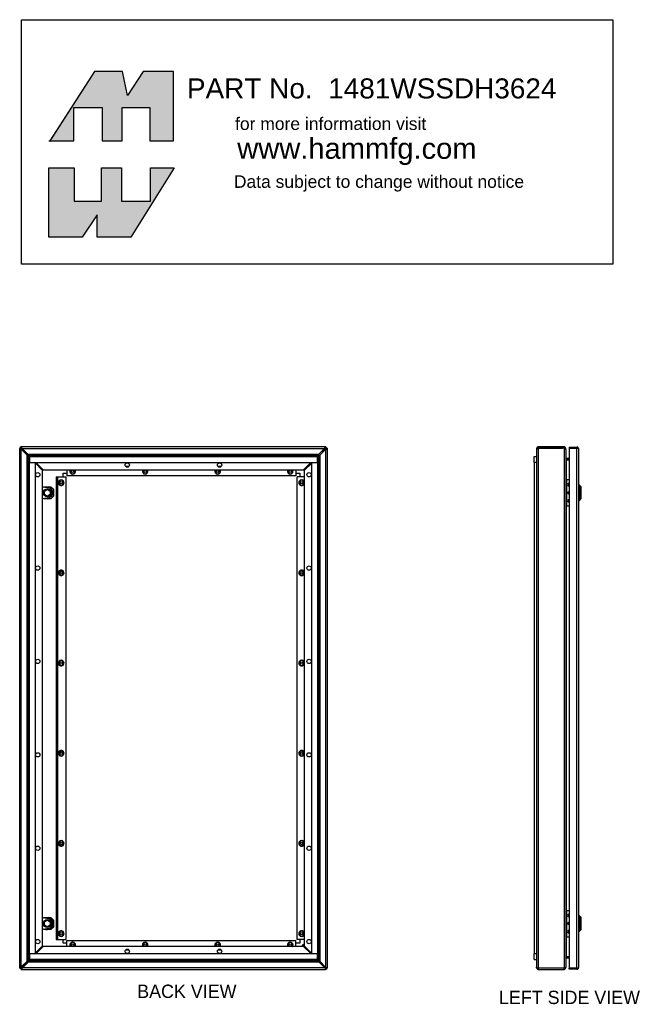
# Model space of a CAD drawing. Extents: x 91.1 to 183.8, y -18.5 to 70.1.
# Tile 1 of 2: x 91.1 to 131.1, y -7.6 to 56.8. Entities that reach past the tile are written whole.
import ezdxf
from ezdxf.enums import TextEntityAlignment as Align

# ---------------------------------------------------------------- set-up
doc = ezdxf.new("R2010")
doc.units = 0
doc.header["$MEASUREMENT"] = 0
doc.layers.get('0').update_dxf_attribs({"linetype": 'CONTINUOUS'})
doc.layers.add('DEFAULT', color=7, linetype='CONTINUOUS')
doc.styles.add('ARIAL_TTF', font='arial.ttf')
doc.styles.add('SEANS_TTF', font='txt')

msp = doc.modelspace()

# ---------------------------------------------------------------- hatches: boundary and pattern name
at = {"linetype": 'Continuous'}
for points in [[(97.851, 53.428), (96.004, 53.428), (93.089, 48.893), (94.649, 48.893), (94.649, 51.067), (96.519, 51.067), (96.519, 48.893), (97.828, 48.893), (97.828, 51.067), (99.628, 51.067), (99.628, 48.893), (101.194, 48.893), (101.194, 53.428), (99.207, 53.428), (98.179, 51.862)], [(96.472, 44.942), (96.472, 47.116), (97.781, 47.116), (97.781, 44.942), (99.675, 44.942), (99.675, 47.116), (101.241, 47.116), (98.389, 42.581), (96.191, 42.581), (96.191, 44.054), (95.21, 42.581), (93.012, 42.581), (93.012, 47.116), (94.672, 47.116), (94.672, 44.942)]]:
    msp.add_hatch(color=7, dxfattribs=at).paths.add_polyline_path(points)

# ---------------------------------------------------------------- linework, layer by layer
at = {"color": 7, "linetype": 'Continuous'}
for p, q in [((91.143, 28.759), (91.112, 28.759)), ((91.112, -5.235), (91.112, 28.759)), ((91.194, 28.759), (91.143, 28.759)), ((91.19, 28.779), (91.2, 28.779)), ((91.194, 28.759), (91.196, 28.759)), ((91.2, 28.788), (91.2, 28.779)), ((91.2, 28.752), (91.2, 28.779)), ((91.2, 28.779), (91.227, 28.779)), ((91.2, 28.779), (91.236, 28.743)), ((91.236, 28.743), (91.2, 28.779)), ((91.22, 28.867), (91.22, 28.836)), ((111.164, 28.867), (91.22, 28.867)), ((91.22, 28.784), (91.22, 28.836)), ((91.22, 28.784), (91.22, 28.783)), ((91.22, 28.72), (91.22, 28.72)), ((91.592, 28.333), (91.22, 28.711)), ((91.22, -5.144), (91.22, 28.711)), ((91.236, 28.743), (91.236, 28.743)), ((91.236, 28.743), (91.236, 28.743)), ((91.236, 28.706), (91.236, 28.743)), ((91.236, 28.743), (91.274, 28.743)), ((91.618, 28.324), (91.24, 28.702)), ((91.26, 28.759), (91.259, 28.759)), ((91.267, 28.759), (111.073, 28.759)), ((91.267, 28.759), (91.646, 28.386)), ((91.277, 28.739), (91.654, 28.363)), ((91.646, 28.386), (110.701, 28.386)), ((110.692, 28.358), (111.073, 28.739)), ((111.073, 28.759), (110.701, 28.386)), ((111.125, 28.687), (110.744, 28.306)), ((110.772, 28.315), (111.144, 28.687)), ((111.077, 28.743), (111.129, 28.743)), ((111.116, 28.779), (111.165, 28.779)), ((111.129, 28.743), (111.165, 28.779)), ((111.165, 28.779), (111.129, 28.743)), ((111.129, 28.743), (111.129, 28.743)), ((111.129, 28.743), (111.129, 28.743)), ((111.129, 28.743), (111.129, 28.691)), ((111.144, 28.687), (111.144, -5.169)), ((111.164, 28.867), (111.164, 28.795)), ((111.164, 28.851), (111.165, 28.851)), ((111.165, 28.851), (111.165, 28.779)), ((111.165, 28.779), (111.165, 28.731)), ((111.237, 28.779), (111.165, 28.779)), ((111.252, 28.778), (111.18, 28.778)), ((111.237, 28.779), (111.237, 28.778)), ((111.252, 28.778), (111.252, -5.216)), ((125.038, 28.759), (124.966, 28.759)), ((124.966, 28.759), (124.966, 28.687)), ((124.966, 28.687), (124.966, -5.169)), ((126.656, 28.867), (125.074, 28.867)), ((125.074, 28.867), (125.074, 28.795)), ((125.074, 28.778), (125.074, 28.795)), ((126.656, 28.795), (125.074, 28.795)), ((125.074, 28.778), (125.074, -5.216)), ((125.074, 28.778), (126.656, 28.778)), ((126.656, 28.867), (126.656, 28.795)), ((126.766, 28.867), (126.656, 28.867)), ((126.766, 28.795), (126.656, 28.795)), ((126.765, 28.759), (126.766, 28.759)), ((126.766, 28.816), (126.766, 28.867)), ((126.766, 28.795), (126.766, 28.816)), ((126.766, 28.795), (126.766, 28.784)), ((126.766, 28.784), (126.766, 28.759)), ((126.766, 28.759), (126.793, 28.759)), ((126.766, 28.758), (126.766, -5.216)), ((126.793, 28.759), (126.802, 28.759)), ((126.802, 28.759), (126.824, 28.759)), ((126.802, 28.75), (126.802, 28.759)), ((126.824, 28.759), (126.874, 28.759)), ((126.874, 28.739), (126.837, 28.739)), ((126.874, 28.739), (126.874, 28.759)), ((126.874, 28.705), (126.874, 28.739)), ((126.874, 28.705), (126.874, -5.177)), ((127.091, 28.851), (127.091, 28.779)), ((127.091, 28.851), (127.608, 28.851)), ((127.091, 28.779), (127.091, -5.236)), ((127.091, 28.779), (127.608, 28.779)), ((127.608, 28.779), (127.091, 28.779)), ((127.608, -5.236), (127.608, 28.779)), ((127.608, 28.779), (127.608, 28.779)), ((127.659, 28.779), (127.608, 28.779)), ((127.608, 28.779), (127.696, 28.779)), ((127.659, 28.779), (127.696, 28.806)), ((127.716, 28.743), (127.716, 28.743)), ((127.716, 28.743), (127.716, -5.2)), ((127.716, 28.743), (127.716, 28.743)), ((127.716, 28.743), (127.716, 28.743)), ((91.592, -4.772), (91.592, 28.333)), ((91.669, -4.745), (91.669, 28.305)), ((91.726, 28.222), (91.669, 28.305)), ((91.673, 28.31), (110.674, 28.31)), ((91.673, 28.31), (91.757, 28.252)), ((91.726, -4.664), (91.726, 28.222)), ((110.612, 28.226), (91.752, 28.226)), ((91.752, 28.226), (91.752, 27.851)), ((91.752, 28.194), (91.752, 28.195)), ((91.752, -4.637), (91.752, 28.195)), ((91.752, 27.851), (110.612, 27.851)), ((91.752, -4.309), (91.752, 27.851)), ((91.752, 27.851), (92.127, 27.851)), ((91.757, 28.252), (110.592, 28.252)), ((91.784, 28.227), (110.565, 28.227)), ((91.784, 28.227), (91.784, 28.226)), ((92.127, 27.851), (92.127, -4.309)), ((92.612, 27.319), (92.127, 27.813)), ((92.166, 27.851), (92.659, 27.367)), ((110.19, 27.851), (109.705, 27.367)), ((109.752, 27.319), (110.237, 27.804)), ((110.237, -4.309), (110.237, 27.851)), ((110.237, 27.851), (110.612, 27.851)), ((110.565, 28.227), (110.565, 28.226)), ((110.674, 28.31), (110.592, 28.252)), ((110.612, 27.851), (110.612, 28.226)), ((110.612, 28.179), (110.613, 28.179)), ((110.612, 27.851), (110.612, -4.309)), ((110.613, 28.179), (110.613, -4.652)), ((110.638, 28.206), (110.696, 28.288)), ((110.638, 28.206), (110.638, -4.679)), ((110.696, 28.288), (110.696, -4.762)), ((110.772, 28.315), (110.772, -4.79)), ((124.816, 27.851), (124.816, 28.226)), ((124.816, 28.226), (124.966, 28.226)), ((124.816, 27.851), (124.816, -4.309)), ((124.966, 27.851), (124.816, 27.851)), ((126.899, 28.118), (126.881, 28.065)), ((126.89, 28.044), (126.91, 28.044)), ((126.91, 28.028), (126.899, 28.028)), ((126.91, 28.117), (127.091, 28.117)), ((126.91, 28.045), (127.091, 28.045)), ((126.91, 28.028), (126.91, 28.044)), ((127.091, 28.043), (126.91, 28.044)), ((126.91, 28.028), (127.091, 28.028)), ((126.91, 28.028), (126.91, 26.733)), ((92.612, -3.776), (92.612, 27.319)), ((92.659, 27.367), (109.705, 27.367)), ((93.957, 26.896), (93.957, 27.146)), ((93.957, 27.146), (94.207, 27.146)), ((94.207, 27.367), (94.207, 26.968)), ((94.423, 27.364), (94.423, 27.272)), ((94.423, 27.272), (94.423, 27.18)), ((94.423, 27.18), (94.502, 27.134)), ((94.502, 27.134), (94.582, 27.088)), ((94.582, 27.088), (94.662, 27.134)), ((94.662, 27.134), (94.741, 27.18)), ((94.741, 27.272), (94.741, 27.364)), ((94.741, 27.18), (94.741, 27.272)), ((98.271, 27.593), (98.048, 27.593)), ((99.173, 27.364), (99.173, 27.272)), ((99.173, 27.272), (99.173, 27.18)), ((99.173, 27.18), (99.252, 27.134)), ((99.252, 27.134), (99.332, 27.088)), ((99.332, 27.088), (99.412, 27.134)), ((99.412, 27.134), (99.491, 27.18)), ((99.491, 27.272), (99.491, 27.364)), ((99.491, 27.18), (99.491, 27.272)), ((103.923, 27.364), (103.923, 27.272)), ((103.923, 27.272), (103.923, 27.18)), ((103.923, 27.18), (104.002, 27.134)), ((104.002, 27.134), (104.082, 27.088)), ((104.082, 27.088), (104.162, 27.134)), ((104.316, 27.593), (104.094, 27.593)), ((104.162, 27.134), (104.241, 27.18)), ((104.241, 27.272), (104.241, 27.364)), ((104.241, 27.18), (104.241, 27.272)), ((108.673, 27.364), (108.673, 27.272)), ((108.673, 27.272), (108.673, 27.18)), ((108.673, 27.18), (108.752, 27.134)), ((108.752, 27.134), (108.832, 27.088)), ((108.832, 27.088), (108.912, 27.134)), ((108.912, 27.134), (108.991, 27.18)), ((108.991, 27.272), (108.991, 27.364)), ((108.991, 27.18), (108.991, 27.272)), ((109.207, 27.367), (109.207, 26.968)), ((109.207, 27.146), (109.457, 27.146)), ((109.457, 27.146), (109.457, 26.896)), ((109.752, 27.319), (109.752, -3.776)), ((93.51, 26.896), (93.598, 26.896)), ((93.51, 26.896), (93.51, -3.354)), ((93.598, 26.896), (93.598, -3.354)), ((93.598, 26.896), (94.135, 26.896)), ((93.752, 26.659), (93.672, 26.613)), ((93.672, 26.613), (93.672, 26.521)), ((93.672, 26.521), (93.672, 26.429)), ((93.672, 26.429), (93.752, 26.383)), ((93.832, 26.705), (93.752, 26.659)), ((93.911, 26.659), (93.832, 26.705)), ((93.991, 26.613), (93.911, 26.659)), ((93.911, 26.383), (93.991, 26.429)), ((93.991, 26.521), (93.991, 26.613)), ((93.991, 26.429), (93.991, 26.521)), ((94.135, 26.896), (94.135, -3.354)), ((109.207, 26.968), (94.207, 26.968)), ((109.279, -3.354), (109.279, 26.896)), ((109.752, 26.896), (109.279, 26.896)), ((109.502, 26.659), (109.422, 26.613)), ((109.422, 26.613), (109.422, 26.521)), ((109.422, 26.521), (109.422, 26.429)), ((109.422, 26.429), (109.502, 26.383)), ((109.582, 26.705), (109.502, 26.659)), ((109.661, 26.659), (109.582, 26.705)), ((109.741, 26.613), (109.661, 26.659)), ((109.661, 26.383), (109.741, 26.429)), ((109.741, 26.521), (109.741, 26.613)), ((109.741, 26.429), (109.741, 26.521)), ((126.931, 26.733), (126.874, 26.733)), ((126.931, 26.733), (126.952, 26.733)), ((126.931, 25.001), (126.931, 26.733)), ((126.952, 25.001), (126.952, 26.733)), ((126.952, 26.733), (127.091, 26.733)), ((93.036, 26.169), (92.612, 26.239)), ((92.661, 26.231), (92.693, 26.262)), ((92.693, 26.262), (93.155, 26.262)), ((92.731, 25.978), (92.924, 26.089)), ((92.731, 25.755), (92.731, 25.978)), ((92.924, 26.089), (93.116, 25.978)), ((93.116, 25.978), (93.116, 25.755)), ((93.155, 26.262), (93.319, 26.097)), ((93.319, 26.097), (93.319, 25.635)), ((93.752, 26.383), (93.832, 26.337)), ((93.832, 26.337), (93.911, 26.383)), ((109.502, 26.383), (109.582, 26.337)), ((109.582, 26.337), (109.661, 26.383)), ((127.776, 26.366), (127.716, 26.366)), ((127.776, 26.366), (127.776, 25.366)), ((127.866, 26.276), (127.776, 26.366)), ((127.866, 26.276), (127.866, 25.456)), ((92.612, 25.494), (93.036, 25.563)), ((92.693, 25.471), (92.661, 25.502)), ((93.155, 25.471), (92.693, 25.471)), ((92.924, 25.644), (92.731, 25.755)), ((93.116, 25.755), (92.924, 25.644)), ((92.924, 25.474), (92.924, 25.545)), ((93.319, 25.635), (93.155, 25.471)), ((127.716, 25.366), (127.776, 25.366)), ((127.776, 25.366), (127.866, 25.456)), ((126.931, 25.001), (126.874, 25.001)), ((126.91, 25.001), (126.91, -1.458)), ((126.931, 25.001), (126.952, 25.001)), ((126.952, 25.001), (127.091, 25.001)), ((93.752, 20.759), (93.672, 20.713)), ((93.672, 20.713), (93.672, 20.621)), ((93.672, 20.621), (93.672, 20.529)), ((93.832, 20.805), (93.752, 20.759)), ((93.911, 20.759), (93.832, 20.805)), ((93.991, 20.713), (93.911, 20.759)), ((93.991, 20.621), (93.991, 20.713)), ((93.991, 20.529), (93.991, 20.621)), ((109.502, 20.759), (109.422, 20.713)), ((109.422, 20.713), (109.422, 20.621)), ((109.422, 20.621), (109.422, 20.529)), ((109.582, 20.805), (109.502, 20.759)), ((109.661, 20.759), (109.582, 20.805)), ((109.741, 20.713), (109.661, 20.759)), ((109.741, 20.621), (109.741, 20.713)), ((109.741, 20.529), (109.741, 20.621)), ((93.672, 20.529), (93.752, 20.483)), ((93.752, 20.483), (93.832, 20.437)), ((93.832, 20.437), (93.911, 20.483)), ((93.911, 20.483), (93.991, 20.529)), ((109.422, 20.529), (109.502, 20.483)), ((109.502, 20.483), (109.582, 20.437)), ((109.582, 20.437), (109.661, 20.483)), ((109.661, 20.483), (109.741, 20.529)), ((93.752, 14.859), (93.672, 14.813)), ((93.832, 14.905), (93.752, 14.859)), ((93.911, 14.859), (93.832, 14.905)), ((93.991, 14.813), (93.911, 14.859)), ((109.502, 14.859), (109.422, 14.813)), ((109.582, 14.905), (109.502, 14.859)), ((109.661, 14.859), (109.582, 14.905)), ((109.741, 14.813), (109.661, 14.859)), ((93.672, 14.813), (93.672, 14.721)), ((93.672, 14.721), (93.672, 14.629)), ((93.672, 14.629), (93.752, 14.583)), ((93.752, 14.583), (93.832, 14.537)), ((93.832, 14.537), (93.911, 14.583)), ((93.911, 14.583), (93.991, 14.629)), ((93.991, 14.721), (93.991, 14.813)), ((93.991, 14.629), (93.991, 14.721)), ((109.422, 14.813), (109.422, 14.721)), ((109.422, 14.721), (109.422, 14.629)), ((109.422, 14.629), (109.502, 14.583)), ((109.502, 14.583), (109.582, 14.537)), ((109.582, 14.537), (109.661, 14.583)), ((109.661, 14.583), (109.741, 14.629)), ((109.741, 14.721), (109.741, 14.813)), ((109.741, 14.629), (109.741, 14.721)), ((93.752, 8.959), (93.672, 8.913)), ((93.672, 8.913), (93.672, 8.821)), ((93.672, 8.821), (93.672, 8.729)), ((93.672, 8.729), (93.752, 8.683)), ((93.832, 9.005), (93.752, 8.959)), ((93.752, 8.683), (93.832, 8.637)), ((93.911, 8.959), (93.832, 9.005)), ((93.832, 8.637), (93.911, 8.683)), ((93.991, 8.913), (93.911, 8.959)), ((93.911, 8.683), (93.991, 8.729)), ((93.991, 8.821), (93.991, 8.913)), ((93.991, 8.729), (93.991, 8.821)), ((109.502, 8.959), (109.422, 8.913)), ((109.422, 8.913), (109.422, 8.821)), ((109.422, 8.821), (109.422, 8.729)), ((109.422, 8.729), (109.502, 8.683)), ((109.582, 9.005), (109.502, 8.959)), ((109.502, 8.683), (109.582, 8.637)), ((109.661, 8.959), (109.582, 9.005)), ((109.582, 8.637), (109.661, 8.683)), ((109.741, 8.913), (109.661, 8.959)), ((109.661, 8.683), (109.741, 8.729)), ((109.741, 8.821), (109.741, 8.913)), ((109.741, 8.729), (109.741, 8.821)), ((93.752, 3.059), (93.672, 3.013)), ((93.672, 3.013), (93.672, 2.921)), ((93.672, 2.921), (93.672, 2.829)), ((93.672, 2.829), (93.752, 2.783)), ((93.832, 3.105), (93.752, 3.059)), ((93.752, 2.783), (93.832, 2.737)), ((93.911, 3.059), (93.832, 3.105)), ((93.832, 2.737), (93.911, 2.783)), ((93.991, 3.013), (93.911, 3.059)), ((93.911, 2.783), (93.991, 2.829)), ((93.991, 2.921), (93.991, 3.013)), ((93.991, 2.829), (93.991, 2.921)), ((109.502, 3.059), (109.422, 3.013)), ((109.422, 3.013), (109.422, 2.921)), ((109.422, 2.921), (109.422, 2.829)), ((109.422, 2.829), (109.502, 2.783)), ((109.582, 3.105), (109.502, 3.059)), ((109.502, 2.783), (109.582, 2.737)), ((109.661, 3.059), (109.582, 3.105)), ((109.582, 2.737), (109.661, 2.783)), ((109.741, 3.013), (109.661, 3.059)), ((109.661, 2.783), (109.741, 2.829)), ((109.741, 2.921), (109.741, 3.013)), ((109.741, 2.829), (109.741, 2.921)), ((92.661, -1.959), (92.693, -1.928)), ((92.693, -1.928), (93.155, -1.928)), ((93.155, -1.928), (93.319, -2.093)), ((126.931, -1.458), (126.874, -1.458)), ((126.931, -1.458), (126.952, -1.458)), ((126.931, -3.19), (126.931, -1.458)), ((126.952, -3.19), (126.952, -1.458)), ((126.952, -1.458), (127.091, -1.458)), ((127.776, -1.824), (127.716, -1.824)), ((127.866, -1.914), (127.776, -1.824)), ((127.776, -1.824), (127.776, -2.824)), ((127.866, -1.914), (127.866, -2.734)), ((93.036, -2.021), (92.612, -1.951)), ((92.731, -2.212), (92.924, -2.101)), ((92.731, -2.435), (92.731, -2.212)), ((92.924, -2.546), (92.731, -2.435)), ((92.924, -2.101), (93.116, -2.212)), ((93.116, -2.435), (92.924, -2.546)), ((93.116, -2.212), (93.116, -2.435)), ((93.319, -2.555), (93.155, -2.719)), ((93.319, -2.093), (93.319, -2.555)), ((92.612, -2.696), (93.036, -2.627)), ((92.693, -2.719), (92.661, -2.688)), ((93.155, -2.719), (92.693, -2.719)), ((92.924, -2.716), (92.924, -2.645)), ((93.752, -2.841), (93.672, -2.887)), ((93.672, -2.887), (93.672, -2.979)), ((93.672, -2.979), (93.672, -3.071)), ((93.672, -3.071), (93.752, -3.117)), ((93.832, -2.795), (93.752, -2.841)), ((93.752, -3.117), (93.832, -3.163)), ((93.911, -2.841), (93.832, -2.795)), ((93.832, -3.163), (93.911, -3.117)), ((93.991, -2.887), (93.911, -2.841)), ((93.911, -3.117), (93.991, -3.071)), ((93.991, -2.979), (93.991, -2.887)), ((93.991, -3.071), (93.991, -2.979)), ((109.502, -2.841), (109.422, -2.887)), ((109.422, -2.887), (109.422, -2.979)), ((109.422, -2.979), (109.422, -3.071)), ((109.422, -3.071), (109.502, -3.117)), ((109.582, -2.795), (109.502, -2.841)), ((109.502, -3.117), (109.582, -3.163)), ((109.661, -2.841), (109.582, -2.795)), ((109.582, -3.163), (109.661, -3.117)), ((109.741, -2.887), (109.661, -2.841)), ((109.661, -3.117), (109.741, -3.071)), ((109.741, -2.979), (109.741, -2.887)), ((109.741, -3.071), (109.741, -2.979)), ((126.931, -3.19), (126.874, -3.19)), ((126.91, -3.19), (126.91, -4.501)), ((126.931, -3.19), (126.952, -3.19)), ((126.952, -3.19), (127.091, -3.19)), ((127.716, -2.824), (127.776, -2.824)), ((127.776, -2.824), (127.866, -2.734)), ((92.612, -3.776), (92.127, -4.261)), ((92.175, -4.309), (92.659, -3.824)), ((109.705, -3.824), (92.659, -3.824)), ((93.51, -3.354), (93.598, -3.354)), ((93.598, -3.354), (94.135, -3.354)), ((93.957, -3.604), (93.957, -3.354)), ((94.207, -3.604), (93.957, -3.604)), ((94.207, -3.824), (94.207, -3.426)), ((94.207, -3.426), (109.207, -3.426)), ((94.502, -3.59), (94.423, -3.636)), ((94.423, -3.636), (94.423, -3.728)), ((94.423, -3.728), (94.423, -3.82)), ((94.582, -3.544), (94.502, -3.59)), ((94.662, -3.59), (94.582, -3.544)), ((94.741, -3.636), (94.662, -3.59)), ((94.741, -3.728), (94.741, -3.636)), ((94.741, -3.82), (94.741, -3.728)), ((99.252, -3.59), (99.173, -3.636)), ((99.173, -3.636), (99.173, -3.728)), ((99.173, -3.728), (99.173, -3.82)), ((99.332, -3.544), (99.252, -3.59)), ((99.412, -3.59), (99.332, -3.544)), ((99.491, -3.636), (99.412, -3.59)), ((99.491, -3.728), (99.491, -3.636)), ((99.491, -3.82), (99.491, -3.728)), ((104.002, -3.59), (103.923, -3.636)), ((103.923, -3.636), (103.923, -3.728)), ((103.923, -3.728), (103.923, -3.82)), ((104.082, -3.544), (104.002, -3.59)), ((104.162, -3.59), (104.082, -3.544)), ((104.241, -3.636), (104.162, -3.59)), ((104.241, -3.728), (104.241, -3.636)), ((104.241, -3.82), (104.241, -3.728)), ((108.752, -3.59), (108.673, -3.636)), ((108.673, -3.636), (108.673, -3.728)), ((108.673, -3.728), (108.673, -3.82)), ((108.832, -3.544), (108.752, -3.59)), ((108.912, -3.59), (108.832, -3.544)), ((108.991, -3.636), (108.912, -3.59)), ((108.991, -3.728), (108.991, -3.636)), ((108.991, -3.82), (108.991, -3.728)), ((109.207, -3.824), (109.207, -3.426)), ((109.457, -3.604), (109.207, -3.604)), ((109.752, -3.354), (109.279, -3.354)), ((109.457, -3.354), (109.457, -3.604)), ((110.198, -4.309), (109.705, -3.824)), ((109.752, -3.776), (110.237, -4.27)), ((110.612, -4.309), (91.752, -4.309)), ((91.752, -4.309), (91.752, -4.684)), ((92.127, -4.309), (91.752, -4.309)), ((98.048, -4.051), (98.271, -4.051)), ((104.094, -4.051), (104.316, -4.051)), ((110.612, -4.309), (110.237, -4.309)), ((110.612, -4.684), (110.612, -4.309)), ((124.816, -4.684), (124.816, -4.309)), ((124.966, -4.309), (124.816, -4.309)), ((126.899, -4.501), (126.91, -4.501)), ((127.091, -4.5), (126.91, -4.501)), ((126.91, -4.502), (127.091, -4.502)), ((91.592, -4.772), (91.22, -5.144)), ((91.236, -5.2), (91.236, -5.148)), ((91.24, -5.144), (91.621, -4.763)), ((91.291, -5.216), (91.663, -4.844)), ((91.673, -4.815), (91.292, -5.196)), ((110.719, -4.844), (91.663, -4.844)), ((91.726, -4.664), (91.669, -4.745)), ((91.69, -4.767), (91.772, -4.709)), ((110.691, -4.767), (91.69, -4.767)), ((91.752, -4.636), (91.752, -4.637)), ((91.752, -4.684), (110.612, -4.684)), ((110.608, -4.709), (91.772, -4.709)), ((110.58, -4.684), (91.799, -4.684)), ((91.799, -4.684), (91.8, -4.684)), ((110.58, -4.684), (110.58, -4.684)), ((110.691, -4.767), (110.608, -4.709)), ((110.612, -4.651), (110.613, -4.652)), ((110.638, -4.679), (110.696, -4.762)), ((111.087, -5.196), (110.711, -4.82)), ((111.097, -5.216), (110.719, -4.844)), ((110.747, -4.781), (111.125, -5.16)), ((110.772, -4.79), (111.144, -5.169)), ((124.816, -4.684), (124.966, -4.684)), ((126.898, -4.576), (126.883, -4.532)), ((126.91, -4.574), (127.091, -4.574)), ((91.112, -5.235), (91.184, -5.235)), ((91.128, -5.236), (91.128, -5.235)), ((91.128, -5.236), (91.2, -5.236)), ((91.2, -5.236), (91.2, -5.188)), ((91.2, -5.236), (91.236, -5.2)), ((91.236, -5.2), (91.2, -5.236)), ((91.248, -5.236), (91.2, -5.236)), ((91.2, -5.308), (91.2, -5.236)), ((91.2, -5.324), (91.2, -5.252)), ((91.2, -5.308), (91.2, -5.308)), ((91.2, -5.324), (111.144, -5.324)), ((91.236, -5.2), (91.236, -5.2)), ((91.288, -5.2), (91.236, -5.2)), ((91.236, -5.2), (91.236, -5.2)), ((111.097, -5.216), (91.291, -5.216)), ((111.129, -5.2), (111.091, -5.2)), ((111.105, -5.216), (111.105, -5.216)), ((111.129, -5.163), (111.129, -5.2)), ((111.129, -5.2), (111.129, -5.2)), ((111.129, -5.2), (111.129, -5.2)), ((111.165, -5.236), (111.129, -5.2)), ((111.129, -5.2), (111.165, -5.236)), ((111.165, -5.236), (111.138, -5.236)), ((111.144, -5.177), (111.144, -5.177)), ((111.144, -5.241), (111.144, -5.24)), ((111.144, -5.241), (111.144, -5.293)), ((111.144, -5.324), (111.144, -5.293)), ((111.165, -5.21), (111.165, -5.236)), ((111.165, -5.245), (111.165, -5.236)), ((111.174, -5.236), (111.165, -5.236)), ((111.17, -5.216), (111.168, -5.216)), ((111.17, -5.216), (111.222, -5.216)), ((111.222, -5.216), (111.252, -5.216)), ((124.966, -5.216), (124.966, -5.169)), ((124.999, -5.216), (124.966, -5.216)), ((124.999, -5.216), (125.074, -5.216)), ((125.049, -5.241), (124.999, -5.293)), ((125.074, -5.216), (125.074, -5.324)), ((125.074, -5.216), (126.766, -5.216)), ((125.074, -5.324), (126.766, -5.324)), ((126.766, -5.292), (126.766, -5.216)), ((126.766, -5.216), (126.847, -5.216)), ((126.766, -5.324), (126.766, -5.292)), ((126.793, -5.24), (126.847, -5.288)), ((126.802, -5.216), (126.874, -5.216)), ((126.847, -5.216), (126.874, -5.216)), ((126.874, -5.196), (126.867, -5.196)), ((126.874, -5.177), (126.874, -5.177)), ((126.874, -5.196), (126.874, -5.177)), ((126.874, -5.216), (126.874, -5.196)), ((126.874, -5.216), (126.874, -5.216)), ((127.608, -5.236), (127.091, -5.236)), ((127.091, -5.308), (127.091, -5.236)), ((127.091, -5.236), (127.608, -5.236)), ((127.608, -5.308), (127.091, -5.308)), ((127.608, -5.236), (127.608, -5.236)), ((127.608, -5.236), (127.696, -5.236)), ((127.608, -5.236), (127.659, -5.236)), ((127.659, -5.236), (127.696, -5.263)), ((127.716, -5.2), (127.716, -5.2)), ((127.716, -5.2), (127.716, -5.2)), ((127.716, -5.2), (127.716, -5.2))]:
    msp.add_line(p, q, dxfattribs=at)
for points in [[(97.851, 53.428), (96.004, 53.428), (93.089, 48.893), (94.649, 48.893), (94.649, 51.067), (96.519, 51.067), (96.519, 48.893), (97.828, 48.893), (97.828, 51.067), (99.628, 51.067), (99.628, 48.893), (101.194, 48.893), (101.194, 53.428), (99.207, 53.428), (98.179, 51.862), (97.851, 53.428)], [(97.851, 53.428), (96.004, 53.428), (93.089, 48.893), (94.649, 48.893), (94.649, 51.067), (96.519, 51.067), (96.519, 48.893), (97.828, 48.893), (97.828, 51.067), (99.628, 51.067), (99.628, 48.893), (101.194, 48.893), (101.194, 53.428), (99.207, 53.428), (98.179, 51.862), (97.851, 53.428)], [(97.851, 53.428), (96.004, 53.428), (93.089, 48.893), (94.649, 48.893), (94.649, 51.067), (96.519, 51.067), (96.519, 48.893), (97.828, 48.893), (97.828, 51.067), (99.628, 51.067), (99.628, 48.893), (101.194, 48.893), (101.194, 53.428), (99.207, 53.428), (98.179, 51.862), (97.851, 53.428)], [(97.851, 53.428), (96.004, 53.428), (93.089, 48.893), (94.649, 48.893), (94.649, 51.067), (96.519, 51.067), (96.519, 48.893), (97.828, 48.893), (97.828, 51.067), (99.628, 51.067), (99.628, 48.893), (101.194, 48.893), (101.194, 53.428), (99.207, 53.428), (98.179, 51.862), (97.851, 53.428)], [(97.851, 53.428), (96.004, 53.428), (93.089, 48.893), (94.649, 48.893), (94.649, 51.067), (96.519, 51.067), (96.519, 48.893), (97.828, 48.893), (97.828, 51.067), (99.628, 51.067), (99.628, 48.893), (101.194, 48.893), (101.194, 53.428), (99.207, 53.428), (98.179, 51.862), (97.851, 53.428)], [(97.851, 53.428), (96.004, 53.428), (93.089, 48.893), (94.649, 48.893), (94.649, 51.067), (96.519, 51.067), (96.519, 48.893), (97.828, 48.893), (97.828, 51.067), (99.628, 51.067), (99.628, 48.893), (101.194, 48.893), (101.194, 53.428), (99.207, 53.428), (98.179, 51.862), (97.851, 53.428)], [(97.851, 53.428), (96.004, 53.428), (93.089, 48.893), (94.649, 48.893), (94.649, 51.067), (96.519, 51.067), (96.519, 48.893), (97.828, 48.893), (97.828, 51.067), (99.628, 51.067), (99.628, 48.893), (101.194, 48.893), (101.194, 53.428), (99.207, 53.428), (98.179, 51.862), (97.851, 53.428)], [(96.472, 44.942), (96.472, 47.116), (97.781, 47.116), (97.781, 44.942), (99.675, 44.942), (99.675, 47.116), (101.241, 47.116), (98.389, 42.581), (96.191, 42.581), (96.191, 44.054), (95.21, 42.581), (93.012, 42.581), (93.012, 47.116), (94.672, 47.116), (94.672, 44.942), (96.472, 44.942)], [(96.472, 44.942), (96.472, 47.116), (97.781, 47.116), (97.781, 44.942), (99.675, 44.942), (99.675, 47.116), (101.241, 47.116), (98.389, 42.581), (96.191, 42.581), (96.191, 44.054), (95.21, 42.581), (93.012, 42.581), (93.012, 47.116), (94.672, 47.116), (94.672, 44.942), (96.472, 44.942)], [(96.472, 44.942), (96.472, 47.116), (97.781, 47.116), (97.781, 44.942), (99.675, 44.942), (99.675, 47.116), (101.241, 47.116), (98.389, 42.581), (96.191, 42.581), (96.191, 44.054), (95.21, 42.581), (93.012, 42.581), (93.012, 47.116), (94.672, 47.116), (94.672, 44.942), (96.472, 44.942)], [(96.472, 44.942), (96.472, 47.116), (97.781, 47.116), (97.781, 44.942), (99.675, 44.942), (99.675, 47.116), (101.241, 47.116), (98.389, 42.581), (96.191, 42.581), (96.191, 44.054), (95.21, 42.581), (93.012, 42.581), (93.012, 47.116), (94.672, 47.116), (94.672, 44.942), (96.472, 44.942)], [(96.472, 44.942), (96.472, 47.116), (97.781, 47.116), (97.781, 44.942), (99.675, 44.942), (99.675, 47.116), (101.241, 47.116), (98.389, 42.581), (96.191, 42.581), (96.191, 44.054), (95.21, 42.581), (93.012, 42.581), (93.012, 47.116), (94.672, 47.116), (94.672, 44.942), (96.472, 44.942)], [(96.472, 44.942), (96.472, 47.116), (97.781, 47.116), (97.781, 44.942), (99.675, 44.942), (99.675, 47.116), (101.241, 47.116), (98.389, 42.581), (96.191, 42.581), (96.191, 44.054), (95.21, 42.581), (93.012, 42.581), (93.012, 47.116), (94.672, 47.116), (94.672, 44.942), (96.472, 44.942)], [(96.472, 44.942), (96.472, 47.116), (97.781, 47.116), (97.781, 44.942), (99.675, 44.942), (99.675, 47.116), (101.241, 47.116), (98.389, 42.581), (96.191, 42.581), (96.191, 44.054), (95.21, 42.581), (93.012, 42.581), (93.012, 47.116), (94.672, 47.116), (94.672, 44.942), (96.472, 44.942)]]:
    msp.add_lwpolyline(points, close=True, dxfattribs=at)
for centre, radius in [((98.159, 27.679), 0.141), ((104.205, 27.679), 0.141), ((92.3, 27.045), 0.141), ((94.582, 27.272), 0.082), ((99.332, 27.272), 0.082), ((104.082, 27.272), 0.082), ((108.832, 27.272), 0.082), ((110.065, 27.044), 0.141), ((93.832, 26.521), 0.082), ((109.582, 26.521), 0.082), ((92.924, 25.866), 0.263), ((92.3, 20.935), 0.141), ((93.832, 20.621), 0.082), ((109.582, 20.621), 0.082), ((110.065, 20.935), 0.141), ((92.3, 14.826), 0.141), ((110.065, 14.826), 0.141), ((93.832, 14.721), 0.082), ((109.582, 14.721), 0.082), ((92.3, 8.717), 0.141), ((93.832, 8.821), 0.082), ((109.582, 8.821), 0.082), ((110.065, 8.717), 0.141), ((92.3, 2.608), 0.141), ((93.832, 2.921), 0.082), ((109.582, 2.921), 0.082), ((110.065, 2.608), 0.141), ((92.924, -2.324), 0.263), ((93.832, -2.979), 0.082), ((109.582, -2.979), 0.082), ((92.3, -3.501), 0.141), ((94.582, -3.728), 0.082), ((99.332, -3.728), 0.082), ((104.082, -3.728), 0.082), ((108.832, -3.728), 0.082), ((110.065, -3.502), 0.141), ((98.159, -4.136), 0.141), ((104.205, -4.136), 0.141)]:
    msp.add_circle(centre, radius, dxfattribs=at)
for centre, radius, start, end in [((91.22, 28.759), 0.108, 90, 180), ((91.495, 29.25), 0.604, 234.3785, 242.97457), ((91.22, 28.759), 0.036, 90, 180), ((91.526, 28.909), 0.364, 204.48296, 212.93886), ((91.514, 28.926), 0.359, 207.83671, 215.11673), ((90.729, 28.484), 0.604, 27.02543, 35.62147), ((91.069, 28.453), 0.364, 57.06115, 65.517), ((91.056, 28.467), 0.356, 55.05442, 62.43969), ((91.024, 28.477), 0.312, 46.33216, 51.11614), ((91.498, 28.96), 0.312, 220.21532, 225), ((92.383, 28.608), 0.77, 196.76473, 202.81056), ((109.955, 28.607), 0.778, 337.5463, 343.51126), ((110.852, 28.96), 0.312, 315, 319.88124), ((111.345, 28.466), 0.312, 130.11876, 135), ((125.074, 28.759), 0.108, 90, 180), ((125.074, 28.759), 0.036, 90, 180), ((126.656, 28.466), 0.312, 69.347, 90), ((126.766, 28.759), 0.108, 0, 90), ((126.766, 28.759), 0.036, 0, 90), ((126.706, 28.718), 0.0961, 20.66048, 25.08947), ((127.608, 28.743), 0.108, 35.52652, 90), ((127.608, 28.743), 0.036, 86.20979, 90), ((127.608, 28.743), 0.108, 0.21754, 35.52652), ((127.608, 28.743), 0.108, 0, 0.10085), ((91.37, 27.596), 0.77, 67.18944, 73.23527), ((91.901, 28.358), 0.221, 217.95912, 227.67084), ((91.62, 28.078), 0.221, 42.32916, 52.04088), ((110.728, 28.081), 0.219, 128.45098, 138.17674), ((110.467, 28.343), 0.219, 311.82326, 321.54902), ((110.993, 27.569), 0.778, 106.48874, 112.4537), ((126.91, 28.153), 0.036, 180.00011, 251.3965), ((127.016, 28.108), 0.142, 183.18429, 214.33034), ((126.91, 28.153), 0.108, 258.13181, 270), ((127.016, 28.124), 0.142, 213.06542, 214.33034), ((126.91, 28.153), 0.036, 251.39661, 270), ((94.582, 27.272), 0.184, 150, 210), ((94.582, 27.272), 0.159, 143.58427, 180), ((94.582, 27.272), 0.159, 180, 240), ((94.582, 27.272), 0.184, 210, 270), ((94.582, 27.272), 0.159, 240, 300), ((94.582, 27.182), 0.102, 238.28532, 301.71468), ((94.582, 27.272), 0.184, 270, 330), ((94.582, 27.272), 0.159, 300, 360), ((94.582, 27.272), 0.159, 0, 36.41573), ((94.582, 27.272), 0.184, 330, 30), ((99.332, 27.272), 0.184, 150, 210), ((99.332, 27.272), 0.159, 143.58427, 180), ((99.332, 27.272), 0.159, 180, 240), ((99.332, 27.272), 0.184, 210, 270), ((99.332, 27.272), 0.159, 240, 300), ((99.332, 27.182), 0.102, 238.28532, 301.71468), ((99.332, 27.272), 0.184, 270, 330), ((99.332, 27.272), 0.159, 300, 360), ((99.332, 27.272), 0.159, 0, 36.41573), ((99.332, 27.272), 0.184, 330, 30), ((104.082, 27.272), 0.184, 150, 210), ((104.082, 27.272), 0.159, 143.58427, 180), ((104.082, 27.272), 0.159, 180, 240), ((104.082, 27.272), 0.184, 210, 270), ((104.082, 27.272), 0.159, 240, 300), ((104.082, 27.182), 0.102, 238.28532, 301.71468), ((104.082, 27.272), 0.184, 270, 330), ((104.082, 27.272), 0.159, 300, 360), ((104.082, 27.272), 0.159, 0, 36.41573), ((104.082, 27.272), 0.184, 330, 30), ((108.832, 27.272), 0.184, 150, 210), ((108.832, 27.272), 0.159, 143.58427, 180), ((108.832, 27.272), 0.159, 180, 240), ((108.832, 27.272), 0.184, 210, 270), ((108.832, 27.272), 0.159, 240, 300), ((108.832, 27.182), 0.102, 238.28532, 301.71468), ((108.832, 27.272), 0.184, 270, 330), ((108.832, 27.272), 0.159, 300, 360), ((108.832, 27.272), 0.159, 0, 36.41573), ((108.832, 27.272), 0.184, 330, 30), ((93.832, 26.521), 0.184, 150, 210), ((93.832, 26.521), 0.184, 90, 150), ((93.832, 26.521), 0.159, 120, 180), ((93.832, 26.521), 0.159, 180, 240), ((93.832, 26.521), 0.184, 210, 270), ((93.832, 26.521), 0.159, 60, 120), ((93.832, 26.521), 0.184, 30, 90), ((93.832, 26.521), 0.184, 270, 330), ((93.832, 26.521), 0.159, 0, 60), ((93.832, 26.521), 0.159, 300, 360), ((93.832, 26.521), 0.184, 330, 30), ((93.921, 26.521), 0.102, 328.81714, 31.18286), ((109.493, 26.521), 0.102, 149.91302, 210.08698), ((109.582, 26.521), 0.184, 150, 210), ((109.582, 26.521), 0.184, 90, 150), ((109.582, 26.521), 0.159, 120, 180), ((109.582, 26.521), 0.159, 180, 240), ((109.582, 26.521), 0.184, 210, 270), ((109.582, 26.521), 0.159, 60, 120), ((109.582, 26.521), 0.184, 30, 90), ((109.582, 26.521), 0.184, 270, 330), ((109.582, 26.521), 0.159, 0, 60), ((109.582, 26.521), 0.159, 300, 360), ((109.582, 26.521), 0.184, 22.00508, 30), ((109.582, 26.521), 0.184, 330, 337.99492), ((127.071, 26.398), 0.0764, 74.82548, 285.17452), ((127.071, 26.398), 0.022, 24.61998, 335.38002), ((92.986, 25.866), 0.307, 279.26888, 80.73112), ((93.832, 26.521), 0.159, 240, 300), ((109.582, 26.521), 0.159, 240, 300), ((127.071, 25.867), 0.068, 72.89536, 287.10464), ((92.924, 25.866), 0.393, 243.15171, 270), ((127.071, 25.336), 0.0764, 74.82548, 285.17452), ((127.071, 25.336), 0.022, 24.61998, 335.38002), ((93.832, 20.621), 0.184, 150, 210), ((93.832, 20.621), 0.184, 90, 150), ((93.832, 20.621), 0.159, 120, 180), ((93.832, 20.621), 0.159, 180, 240), ((93.832, 20.621), 0.159, 60, 120), ((93.832, 20.621), 0.184, 30, 90), ((93.832, 20.621), 0.159, 0, 60), ((93.832, 20.621), 0.159, 300, 360), ((93.832, 20.621), 0.184, 330, 30), ((93.921, 20.621), 0.102, 328.81714, 31.18286), ((109.493, 20.621), 0.102, 149.91302, 210.08698), ((109.582, 20.621), 0.184, 150, 210), ((109.582, 20.621), 0.184, 90, 150), ((109.582, 20.621), 0.159, 120, 180), ((109.582, 20.621), 0.159, 180, 240), ((109.582, 20.621), 0.159, 60, 120), ((109.582, 20.621), 0.184, 30, 90), ((109.582, 20.621), 0.159, 0, 60), ((109.582, 20.621), 0.159, 300, 360), ((109.582, 20.621), 0.184, 22.00508, 30), ((93.832, 20.621), 0.184, 210, 270), ((93.832, 20.621), 0.159, 240, 300), ((93.832, 20.621), 0.184, 270, 330), ((109.582, 20.621), 0.184, 210, 270), ((109.582, 20.621), 0.159, 240, 300), ((109.582, 20.621), 0.184, 270, 330), ((109.582, 20.621), 0.184, 330, 337.99492), ((93.832, 14.721), 0.184, 90, 150), ((93.832, 14.721), 0.159, 120, 180), ((93.832, 14.721), 0.159, 60, 120), ((93.832, 14.721), 0.184, 30, 90), ((93.832, 14.721), 0.159, 0, 60), ((109.582, 14.721), 0.184, 90, 150), ((109.582, 14.721), 0.159, 120, 180), ((109.582, 14.721), 0.159, 60, 120), ((109.582, 14.721), 0.184, 30, 90), ((109.582, 14.721), 0.159, 0, 60), ((93.832, 14.721), 0.184, 150, 210), ((93.832, 14.721), 0.159, 180, 240), ((93.832, 14.721), 0.184, 210, 270), ((93.832, 14.721), 0.159, 240, 300), ((93.832, 14.721), 0.184, 270, 330), ((93.832, 14.721), 0.159, 300, 360), ((93.832, 14.721), 0.184, 330, 30), ((93.921, 14.721), 0.102, 328.81714, 31.18286), ((109.493, 14.721), 0.102, 149.91302, 210.08698), ((109.582, 14.721), 0.184, 150, 210), ((109.582, 14.721), 0.159, 180, 240), ((109.582, 14.721), 0.184, 210, 270), ((109.582, 14.721), 0.159, 240, 300), ((109.582, 14.721), 0.184, 270, 330), ((109.582, 14.721), 0.159, 300, 360), ((109.582, 14.721), 0.184, 22.00508, 30), ((109.582, 14.721), 0.184, 330, 337.99492), ((93.832, 8.821), 0.184, 150, 210), ((93.832, 8.821), 0.184, 90, 150), ((93.832, 8.821), 0.159, 120, 180), ((93.832, 8.821), 0.159, 180, 240), ((93.832, 8.821), 0.184, 210, 270), ((93.832, 8.821), 0.159, 60, 120), ((93.832, 8.821), 0.159, 240, 300), ((93.832, 8.821), 0.184, 30, 90), ((93.832, 8.821), 0.184, 270, 330), ((93.832, 8.821), 0.159, 0, 60), ((93.832, 8.821), 0.159, 300, 360), ((93.832, 8.821), 0.184, 330, 30), ((93.921, 8.821), 0.102, 328.81714, 31.18286), ((109.493, 8.821), 0.102, 149.91302, 210.08698), ((109.582, 8.821), 0.184, 150, 210), ((109.582, 8.821), 0.184, 90, 150), ((109.582, 8.821), 0.159, 120, 180), ((109.582, 8.821), 0.159, 180, 240), ((109.582, 8.821), 0.184, 210, 270), ((109.582, 8.821), 0.159, 60, 120), ((109.582, 8.821), 0.159, 240, 300), ((109.582, 8.821), 0.184, 30, 90), ((109.582, 8.821), 0.184, 270, 330), ((109.582, 8.821), 0.159, 0, 60), ((109.582, 8.821), 0.159, 300, 360), ((109.582, 8.821), 0.184, 22.00508, 30), ((109.582, 8.821), 0.184, 330, 337.99492), ((93.832, 2.921), 0.184, 150, 210), ((93.832, 2.921), 0.184, 90, 150), ((93.832, 2.921), 0.159, 120, 180), ((93.832, 2.921), 0.159, 180, 240), ((93.832, 2.921), 0.184, 210, 270), ((93.832, 2.921), 0.159, 60, 120), ((93.832, 2.921), 0.159, 240, 300), ((93.832, 2.921), 0.184, 30, 90), ((93.832, 2.921), 0.184, 270, 330), ((93.832, 2.921), 0.159, 0, 60), ((93.832, 2.921), 0.159, 300, 360), ((93.832, 2.921), 0.184, 330, 30), ((93.921, 2.921), 0.102, 328.81714, 31.18286), ((109.493, 2.921), 0.102, 149.91302, 210.08698), ((109.582, 2.921), 0.184, 150, 210), ((109.582, 2.921), 0.184, 90, 150), ((109.582, 2.921), 0.159, 120, 180), ((109.582, 2.921), 0.159, 180, 240), ((109.582, 2.921), 0.184, 210, 270), ((109.582, 2.921), 0.159, 60, 120), ((109.582, 2.921), 0.159, 240, 300), ((109.582, 2.921), 0.184, 30, 90), ((109.582, 2.921), 0.184, 270, 330), ((109.582, 2.921), 0.159, 0, 60), ((109.582, 2.921), 0.159, 300, 360), ((109.582, 2.921), 0.184, 22.00508, 30), ((109.582, 2.921), 0.184, 330, 337.99492), ((92.924, -2.324), 0.393, 270, 116.84829), ((127.071, -1.793), 0.0764, 74.82548, 285.17452), ((127.071, -1.793), 0.022, 24.61998, 335.38002), ((92.986, -2.324), 0.307, 279.26888, 80.73112), ((127.071, -2.324), 0.068, 72.89536, 287.10464), ((92.924, -2.324), 0.393, 243.15171, 270), ((93.832, -2.979), 0.184, 150, 210), ((93.832, -2.979), 0.184, 90, 150), ((93.832, -2.979), 0.159, 120, 180), ((93.832, -2.979), 0.159, 180, 240), ((93.832, -2.979), 0.184, 210, 270), ((93.832, -2.979), 0.159, 60, 120), ((93.832, -2.979), 0.159, 240, 300), ((93.832, -2.979), 0.184, 30, 90), ((93.832, -2.979), 0.184, 270, 330), ((93.832, -2.979), 0.159, 0, 60), ((93.832, -2.979), 0.159, 300, 360), ((93.832, -2.979), 0.184, 330, 30), ((93.921, -2.979), 0.102, 328.81714, 31.18286), ((109.493, -2.979), 0.102, 149.91302, 210.08698), ((109.582, -2.979), 0.184, 150, 210), ((109.582, -2.979), 0.184, 90, 150), ((109.582, -2.979), 0.159, 120, 180), ((109.582, -2.979), 0.159, 180, 240), ((109.582, -2.979), 0.184, 210, 270), ((109.582, -2.979), 0.159, 60, 120), ((109.582, -2.979), 0.159, 240, 300), ((109.582, -2.979), 0.184, 30, 90), ((109.582, -2.979), 0.184, 270, 330), ((109.582, -2.979), 0.159, 0, 60), ((109.582, -2.979), 0.159, 300, 360), ((109.582, -2.979), 0.184, 22.00508, 30), ((109.582, -2.979), 0.184, 330, 337.99492), ((127.071, -2.855), 0.0764, 74.82548, 285.17452), ((127.071, -2.855), 0.022, 24.61998, 335.38002), ((94.582, -3.728), 0.184, 150, 210), ((94.582, -3.728), 0.184, 90, 150), ((94.582, -3.728), 0.159, 120, 180), ((94.582, -3.728), 0.159, 180, 216.86384), ((94.582, -3.728), 0.184, 210, 211.30153), ((94.582, -3.728), 0.159, 60, 120), ((94.582, -3.639), 0.102, 60.47832, 119.52168), ((94.582, -3.728), 0.184, 30, 90), ((94.582, -3.728), 0.159, 0, 60), ((94.582, -3.728), 0.159, 323.13616, 360), ((94.582, -3.728), 0.184, 328.69847, 330), ((94.582, -3.728), 0.184, 330, 30), ((99.332, -3.728), 0.184, 150, 210), ((99.332, -3.728), 0.184, 90, 150), ((99.332, -3.728), 0.159, 120, 180), ((99.332, -3.728), 0.159, 180, 216.86384), ((99.332, -3.728), 0.184, 210, 211.30153), ((99.332, -3.728), 0.159, 60, 120), ((99.332, -3.639), 0.102, 60.47832, 119.52168), ((99.332, -3.728), 0.184, 30, 90), ((99.332, -3.728), 0.159, 0, 60), ((99.332, -3.728), 0.159, 323.13616, 360), ((99.332, -3.728), 0.184, 328.69847, 330), ((99.332, -3.728), 0.184, 330, 30), ((104.082, -3.728), 0.184, 150, 210), ((104.082, -3.728), 0.184, 90, 150), ((104.082, -3.728), 0.159, 120, 180), ((104.082, -3.728), 0.159, 180, 216.86384), ((104.082, -3.728), 0.184, 210, 211.30153), ((104.082, -3.728), 0.159, 60, 120), ((104.082, -3.639), 0.102, 60.47832, 119.52168), ((104.082, -3.728), 0.184, 30, 90), ((104.082, -3.728), 0.159, 0, 60), ((104.082, -3.728), 0.159, 323.13616, 360), ((104.082, -3.728), 0.184, 328.69847, 330), ((104.082, -3.728), 0.184, 330, 30), ((108.832, -3.728), 0.184, 150, 210), ((108.832, -3.728), 0.184, 90, 150), ((108.832, -3.728), 0.159, 120, 180), ((108.832, -3.728), 0.159, 180, 216.86384), ((108.832, -3.728), 0.184, 210, 211.30153), ((108.832, -3.728), 0.159, 60, 120), ((108.832, -3.639), 0.102, 60.47832, 119.52168), ((108.832, -3.728), 0.184, 30, 90), ((108.832, -3.728), 0.159, 0, 60), ((108.832, -3.728), 0.159, 323.13616, 360), ((108.832, -3.728), 0.184, 328.69847, 330), ((108.832, -3.728), 0.184, 330, 30), ((109.79, -3.861), 0.193, 101.1749, 168.8251), ((109.79, -3.861), 0.163, 103.26611, 166.73389), ((109.79, -3.861), 0.109, 110.06943, 159.93057), ((109.79, -3.861), 0.109, 298.03969, 331.96031), ((109.79, -3.861), 0.163, 303.9254, 326.0746), ((109.79, -3.861), 0.193, 305.74384, 324.25616), ((127.016, -4.581), 0.142, 145.66966, 176.81571), ((126.91, -4.61), 0.108, 90, 96.94057), ((91.019, -4.923), 0.312, 310.11876, 315), ((91.371, -4.026), 0.778, 286.48874, 292.4537), ((92.41, -5.065), 0.778, 157.5463, 163.51126), ((91.898, -4.8), 0.219, 131.82326, 141.54902), ((91.636, -4.538), 0.219, 308.45098, 318.17674), ((110.744, -4.535), 0.221, 222.32916, 232.04088), ((110.464, -4.815), 0.221, 37.95912, 47.67084), ((109.982, -5.066), 0.77, 16.76473, 22.81056), ((110.994, -4.053), 0.77, 247.18944, 253.23527), ((126.91, -4.61), 0.036, 109.00087, 179.9999), ((126.91, -4.61), 0.036, 90, 109.00077), ((91.512, -5.417), 0.312, 135, 139.88124), ((110.867, -5.417), 0.312, 40.21532, 45), ((111.295, -4.91), 0.364, 237.06115, 245.517), ((111.636, -4.941), 0.604, 207.02543, 215.62147), ((111.309, -4.924), 0.356, 235.05442, 242.43969), ((111.34, -4.934), 0.312, 226.33216, 231.11614), ((110.839, -5.367), 0.364, 24.48296, 32.93886), ((110.87, -5.707), 0.604, 54.3785, 62.97457), ((110.851, -5.383), 0.359, 27.83671, 35.11673), ((111.144, -5.216), 0.036, 270, 360), ((111.144, -5.216), 0.108, 270, 360), ((125.074, -5.216), 0.108, 180, 225.77862), ((125.074, -5.216), 0.108, 225.77862, 270), ((125.074, -5.216), 0.0364, 180.24819, 225.53044), ((125.074, -5.216), 0.036, 225.77862, 270), ((126.766, -5.216), 0.036, 270, 318.15615), ((126.766, -5.216), 0.108, 270, 318.15618), ((126.766, -5.216), 0.036, 318.15418, 359.60338), ((126.766, -5.216), 0.108, 318.15434, 359.60326), ((127.608, -5.2), 0.036, 270, 273.79021), ((127.608, -5.2), 0.108, 270, 324.47348), ((127.608, -5.2), 0.108, 324.47348, 359.78246), ((127.608, -5.2), 0.108, 359.89915, 360)]:
    msp.add_arc(centre, radius, start, end, dxfattribs=at)
for points, knots in [([(111.164, 28.867), (111.157, 28.867), (111.149, 28.864), (111.134, 28.853), (111.126, 28.845), (111.111, 28.825), (111.103, 28.813), (111.088, 28.787), (111.081, 28.773), (111.073, 28.759)], [0, 0, 0, 0, 0.25, 0.25, 0.5, 0.5, 0.75, 0.75, 1, 1, 1, 1]), ([(111.164, 28.795), (111.149, 28.795), (111.134, 28.791), (111.103, 28.777), (111.088, 28.768), (111.073, 28.759)], [0, 0, 0, 0, 0.5, 0.5, 1, 1, 1, 1]), ([(111.144, 28.687), (111.158, 28.695), (111.173, 28.703), (111.199, 28.718), (111.211, 28.725), (111.231, 28.74), (111.239, 28.748), (111.249, 28.763), (111.252, 28.771), (111.252, 28.778)], [0, 0, 0, 0, 0.25, 0.25, 0.5, 0.5, 0.75, 0.75, 1, 1, 1, 1]), ([(111.144, 28.687), (111.154, 28.703), (111.163, 28.718), (111.176, 28.748), (111.18, 28.763), (111.18, 28.778)], [0, 0, 0, 0, 0.5, 0.5, 1, 1, 1, 1]), ([(124.966, 28.687), (124.966, 28.695), (124.969, 28.703), (124.98, 28.718), (124.988, 28.725), (125.008, 28.74), (125.02, 28.748), (125.046, 28.763), (125.06, 28.771), (125.074, 28.778)], [0, 0, 0, 0, 0.25, 0.25, 0.5, 0.5, 0.75, 0.75, 1, 1, 1, 1]), ([(126.874, 28.705), (126.874, 28.706), (126.874, 28.708), (126.873, 28.711), (126.872, 28.713), (126.871, 28.716), (126.869, 28.719), (126.867, 28.721), (126.865, 28.724), (126.862, 28.726), (126.858, 28.729), (126.854, 28.731), (126.85, 28.733), (126.842, 28.737), (126.83, 28.742), (126.814, 28.747), (126.8, 28.751), (126.789, 28.753), (126.778, 28.756), (126.77, 28.757), (126.766, 28.758)], [0, 0, 0, 0, 0.038927, 0.078125, 0.117589, 0.157316, 0.197302, 0.237544, 0.278037, 0.318777, 0.35976, 0.400982, 0.442438, 0.484123, 0.610333, 0.738419, 0.803205, 0.86841, 0.934014, 1, 1, 1, 1]), ([(127.696, 28.779), (127.702, 28.773), (127.707, 28.767), (127.714, 28.755), (127.716, 28.749), (127.716, 28.743)], [0, 0, 0, 0, 0.5, 0.5, 1, 1, 1, 1]), ([(91.22, -5.144), (91.206, -5.152), (91.192, -5.16), (91.166, -5.175), (91.154, -5.182), (91.134, -5.198), (91.126, -5.205), (91.115, -5.22), (91.112, -5.228), (91.112, -5.235)], [0, 0, 0, 0, 0.25, 0.25, 0.5, 0.5, 0.75, 0.75, 1, 1, 1, 1]), ([(91.22, -5.144), (91.211, -5.16), (91.201, -5.175), (91.188, -5.205), (91.184, -5.22), (91.184, -5.235)], [0, 0, 0, 0, 0.5, 0.5, 1, 1, 1, 1]), ([(91.2, -5.324), (91.208, -5.324), (91.215, -5.321), (91.231, -5.31), (91.238, -5.302), (91.253, -5.282), (91.261, -5.27), (91.276, -5.244), (91.284, -5.23), (91.291, -5.216)], [0, 0, 0, 0, 0.25, 0.25, 0.5, 0.5, 0.75, 0.75, 1, 1, 1, 1]), ([(91.2, -5.252), (91.215, -5.252), (91.231, -5.248), (91.261, -5.234), (91.276, -5.225), (91.291, -5.216)], [0, 0, 0, 0, 0.5, 0.5, 1, 1, 1, 1]), ([(124.999, -5.216), (124.998, -5.215), (124.998, -5.215), (124.988, -5.207), (124.98, -5.199), (124.969, -5.184), (124.966, -5.176), (124.966, -5.169)], [0, 0, 0, 0, 0.017009, 0.017009, 0.508504, 0.508504, 1, 1, 1, 1]), ([(126.874, -5.177), (126.874, -5.184), (126.871, -5.191), (126.861, -5.204), (126.855, -5.21), (126.847, -5.216)], [0, 0, 0, 0, 0.542744, 0.542744, 1, 1, 1, 1]), ([(127.696, -5.236), (127.702, -5.23), (127.707, -5.224), (127.714, -5.212), (127.716, -5.206), (127.716, -5.2)], [0, 0, 0, 0, 0.5, 0.5, 1, 1, 1, 1])]:
    msp.add_open_spline(points, degree=3, knots=knots, dxfattribs=at)
for points in [[(125.038, -5.216), (125.049, -5.222), (125.062, -5.229), (125.074, -5.235)], [(125.062, -5.216), (125.066, -5.222), (125.07, -5.229), (125.074, -5.235)]]:
    msp.add_open_spline(points, degree=3, dxfattribs=at)
at = {"layer": 'DEFAULT', "color": 7, "linetype": 'Continuous'}
for p, q in [((91.23, 56.815), (129.962, 56.815)), ((91.23, 40.814), (91.23, 56.815)), ((129.962, 56.815), (129.962, 40.814)), ((96.004, 53.428), (93.059, 48.846)), ((97.851, 53.428), (96.004, 53.428)), ((98.179, 51.862), (97.851, 53.428)), ((99.207, 53.428), (98.179, 51.862)), ((101.194, 53.428), (99.207, 53.428)), ((101.194, 48.893), (101.194, 53.428)), ((94.649, 51.067), (96.519, 51.067)), ((94.649, 48.893), (94.649, 51.067)), ((96.519, 51.067), (96.519, 48.893)), ((97.828, 51.067), (99.628, 51.067)), ((97.828, 48.893), (97.828, 51.067)), ((99.628, 51.067), (99.628, 48.893)), ((93.012, 48.893), (94.649, 48.893)), ((96.519, 48.893), (97.828, 48.893)), ((99.628, 48.893), (101.194, 48.893)), ((93.012, 47.116), (94.672, 47.116)), ((93.012, 42.581), (93.012, 47.116)), ((94.672, 47.116), (94.672, 44.942)), ((96.472, 47.116), (97.781, 47.116)), ((96.472, 44.942), (96.472, 47.116)), ((97.781, 47.116), (97.781, 44.942)), ((101.241, 47.116), (98.389, 42.581)), ((99.675, 47.116), (101.241, 47.116)), ((99.675, 44.942), (99.675, 47.116)), ((94.672, 44.942), (96.472, 44.942)), ((97.781, 44.942), (99.675, 44.942)), ((96.191, 44.054), (95.21, 42.581)), ((96.191, 42.581), (96.191, 44.054)), ((95.21, 42.581), (93.012, 42.581)), ((98.389, 42.581), (96.191, 42.581)), ((129.962, 40.814), (91.23, 40.814))]:
    msp.add_line(p, q, dxfattribs=at)

# ---------------------------------------------------------------- texts
at = {"color": 138, "linetype": 'Continuous', "style": 'SEANS_TTF'}
for s, p in [('BACK VIEW', (98.811, -6.316)), ('LEFT SIDE VIEW', (122.505, -6.714))]:
    msp.add_text(s, height=0.875, dxfattribs=at).set_placement(p, align=Align.TOP_LEFT)
at = {"layer": 'DEFAULT', "color": 1, "linetype": 'Continuous', "style": 'ARIAL_TTF'}
msp.add_text('PART No.  1481WSSDH3624', height=1.30975, dxfattribs=at).set_placement((102.066, 52.974), align=Align.TOP_LEFT)
at = {"layer": 'DEFAULT', "color": 7, "linetype": 'Continuous', "style": 'ARIAL_TTF'}
for s, height, p in [('for more information visit', 0.8186, (105.219, 50.42)), ('www.hammfg.com', 1.36433, (105.362, 49.078)), ('Data subject to change without notice', 0.8186, (105.141, 46.633))]:
    msp.add_text(s, height=height, dxfattribs=at).set_placement(p, align=Align.TOP_LEFT)

doc.saveas('drawing.dxf')
